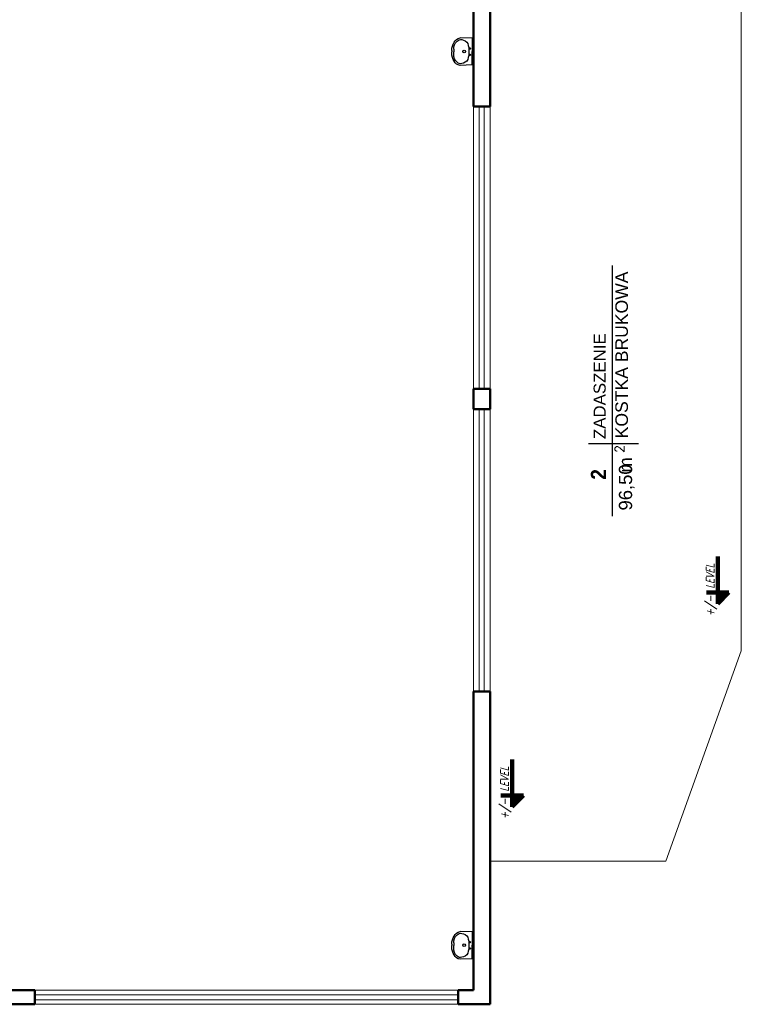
# Model space of a CAD drawing. Header units: millimetres. Extents: x 0 to 144098, y 0 to 90000.
# Tile 12 of 16: x 112370 to 126683, y 24750 to 44272. Entities that reach past the tile are written whole.
import ezdxf
from ezdxf.enums import TextEntityAlignment as Align

# ---------------------------------------------------------------- set-up
doc = ezdxf.new("R2010")
doc.units = ezdxf.units.MM
for name, color, linetype, lineweight in [('2_istn_cienkie', 7, 'Continuous', 5), ('A_Opisy2', 2, 'Continuous', 9), ('OPISY', 4, 'Continuous', 13)]:
    doc.layers.add(name, color=color, linetype=linetype, lineweight=lineweight)
for name, color, linetype in [('A-KOTY', 30, 'Continuous'), ('a__sciany_______', 9, 'Continuous'), ('a__stol___szklo_', 140, 'Continuous'), ('a__stol___wid___', 57, 'Continuous'), ('a__wyp____san___', 20, 'Continuous'), ('LINIEPOMOCIENKIE', 9, 'Continuous')]:
    doc.layers.add(name, color=color, linetype=linetype)
doc.styles.add('Pomieszczenia', font='arialbd.ttf', dxfattribs={"width": 0.9, "height": 60})
doc.styles.add('ROB', font='arial.ttf')
doc.styles.add('simplex', font='simplex.shx', dxfattribs={"bigfont": 'bigfont.shx'})
doc.styles.add('Tech50', font='simplex.shx', dxfattribs={"width": 0.7, "height": 9})

# ---------------------------------------------------------------- blocks, each defined once
blk = doc.blocks.new('umywalka 55')
for p, q in [((-26.6, 0), (-27.5, -23.8)), ((-26.6, 0), (0, 0)), ((26.6, 0), (0, 0)), ((26.6, 0), (27.5, -23.8)), ((-5.5, -36.2), (-0.4, -36.2)), ((4.6, -36.2), (-0.4, -36.2)), ((-3.3, -40), (-0.4, -40)), ((2.4, -40), (-0.4, -40))]:
    blk.add_line(p, q)
for centre in [(-6.4, -3.6), (6.2, -3.6)]:
    blk.add_circle(centre, 1.11)
for centre, radius, start, end in [((-8.9, -21.5), 14.8, 117.9548, 175.352), ((-2, -50), 43.8, 87.3734, 108.364), ((0.1, -15.7), 2.77, 90, 270), ((2, -50), 43.8, 71.636, 92.6266), ((0.1, -15.7), 2.77, 270, 90), ((8.9, -21.5), 14.8, 4.648, 62.0452), ((-11.2, -21.3), 16.5, 188.5365, 240.955), ((-15.4, -23.1), 8.74, 161.6833, 227.1392), ((-6.1, -15.9), 20.4, 221.8677, 271.8444), ((-4.3, -12.2), 27.8, 237.6337, 272.2566), ((3.5, -12.2), 27.8, 267.7434, 302.3663), ((5.3, -15.9), 20.4, 268.1556, 318.1323), ((10.3, -20.1), 17.5, 297.2409, 347.9851), ((14.7, -22.3), 9.17, 308.8146, 12.7077)]:
    blk.add_arc(centre, radius, start, end)

msp = doc.modelspace()

# ---------------------------------------------------------------- linework, layer by layer
at = {"layer": '2_istn_cienkie', "color": 251}
for p, q in [((126683, 47454), (126683, 31757)), ((126683, 31757), (125188, 27591)), ((125188, 27591), (121700, 27591))]:
    msp.add_line(p, q, dxfattribs=at)
at = {"layer": '2_istn_cienkie', "color": 1}
for p, q in [((126683, 31757), (126683, 47454)), ((125188, 27591), (126683, 31757)), ((121700, 27591), (121700, 24750)), ((121700, 27591), (125188, 27591)), ((121700, 24750), (121172, 24750))]:
    msp.add_line(p, q, dxfattribs=at)
at = {"layer": '2_istn_cienkie', "lineweight": 5}
for p, q in [((121700, 31129), (121700, 24750)), ((121700, 24750), (121172, 24750))]:
    msp.add_line(p, q, dxfattribs=at)
at = {"layer": 'A-KOTY', "lineweight": 100}
for p, q in [((126215, 32691), (126215, 33631)), ((125993, 32915), (126439, 32915)), ((126439, 32915), (126215, 32691)), ((122137, 28667), (122137, 29607)), ((121915, 28891), (122361, 28891)), ((122361, 28891), (122137, 28667))]:
    msp.add_line(p, q, dxfattribs=at)
at = {"layer": 'A-KOTY', "color": 8, "lineweight": 100}
for p, q in [((126287, 32915), (126215, 32844)), ((126409, 32915), (126215, 32722)), ((126348, 32915), (126215, 32783)), ((122209, 28891), (122137, 28820)), ((122331, 28891), (122137, 28698)), ((122270, 28891), (122137, 28759))]:
    msp.add_line(p, q, dxfattribs=at)
at = {"layer": 'a__sciany_______', "linetype": 'ByBlock', "lineweight": 50}
for p, q in [((121700, 51000), (121700, 42550)), ((121370, 49850), (121370, 42550)), ((121700, 42550), (121370, 42550)), ((121370, 36950), (121370, 36550)), ((121700, 36950), (121370, 36950)), ((121700, 36950), (121700, 36550)), ((121700, 36550), (121370, 36550)), ((121700, 30950), (121370, 30950)), ((121370, 30950), (121370, 25030)), ((121700, 30950), (121700, 24750)), ((112670, 25030), (112070, 25030)), ((112670, 25030), (112670, 24750)), ((121370, 25030), (121070, 25030)), ((121070, 25030), (121070, 24750)), ((112670, 24750), (112070, 24750)), ((121700, 24750), (121070, 24750))]:
    msp.add_line(p, q, dxfattribs=at)
at = {"layer": 'a__stol___szklo_', "linetype": 'ByBlock', "lineweight": 18}
for p, q in [((121485, 36950), (121485, 42550)), ((121585, 36950), (121585, 42550)), ((121485, 30950), (121485, 36550)), ((121585, 30950), (121585, 36550)), ((112670, 24940), (121070, 24940)), ((112670, 24840), (121070, 24840))]:
    msp.add_line(p, q, dxfattribs=at)
at = {"layer": 'a__stol___wid___', "linetype": 'ByBlock', "lineweight": 18}
for p, q in [((121370, 36950), (121370, 42550)), ((121700, 36950), (121700, 42550)), ((121370, 30950), (121370, 36550)), ((121700, 30950), (121700, 36550)), ((112670, 25030), (121070, 25030)), ((112670, 24750), (121070, 24750))]:
    msp.add_line(p, q, dxfattribs=at)
at = {"layer": 'LINIEPOMOCIENKIE'}
for p, q in [((124130, 34429), (124130, 39396)), ((123652, 35867), (124647, 35867))]:
    msp.add_line(p, q, dxfattribs=at)

# ---------------------------------------------------------------- block references
at = {"layer": 'a__wyp____san___', "linetype": 'ByBlock', "lineweight": 18, "xscale": -10, "yscale": 10, "zscale": 10, "rotation": 270}
for p in [(121342, 43640), (121342, 25920)]:
    msp.add_blockref('umywalka 55', p, dxfattribs=at)

# ---------------------------------------------------------------- texts
at = {"layer": 'A-KOTY', "color": 255, "lineweight": 100, "style": 'simplex', "oblique": 15, "width": 0.8}
for p in [(126194, 32990), (122116, 28966)]:
    msp.add_attdef('LEVEL', text='0,00', height=161.5, rotation=90, dxfattribs=at).set_placement(p, align=Align.BOTTOM_LEFT)
for p in [(126194, 32851), (122116, 28827)]:
    msp.add_attdef('+/-', text='+', height=161, rotation=90, dxfattribs=at).set_placement(p, align=Align.BOTTOM_RIGHT)
at = {"layer": 'A_Opisy2', "style": 'Tech50'}
msp.add_text('2', height=181, rotation=90, dxfattribs=at).set_placement((124357, 35683))
at = {"layer": 'OPISY', "lineweight": 100, "style": 'ROB'}
msp.add_text(' KOSTKA BRUKOWA', height=249.17, rotation=90, dxfattribs=at).set_placement((124434, 35875))
at = {"layer": 'OPISY', "color": 7, "lineweight": 100, "style": 'ROB'}
for s, height, p in [('ZADASZENIE', 239.2, (123993, 35957)), ('m', 262, (124517, 35291)), ('96,50', 261.6, (124517, 34541))]:
    msp.add_text(s, height=height, rotation=90, dxfattribs=at).set_placement(p)
at = {"layer": 'OPISY', "style": 'Pomieszczenia', "width": 0.9}
msp.add_text('2', height=299, rotation=90, dxfattribs=at).set_placement((123999, 35152))

doc.saveas('drawing.dxf')
